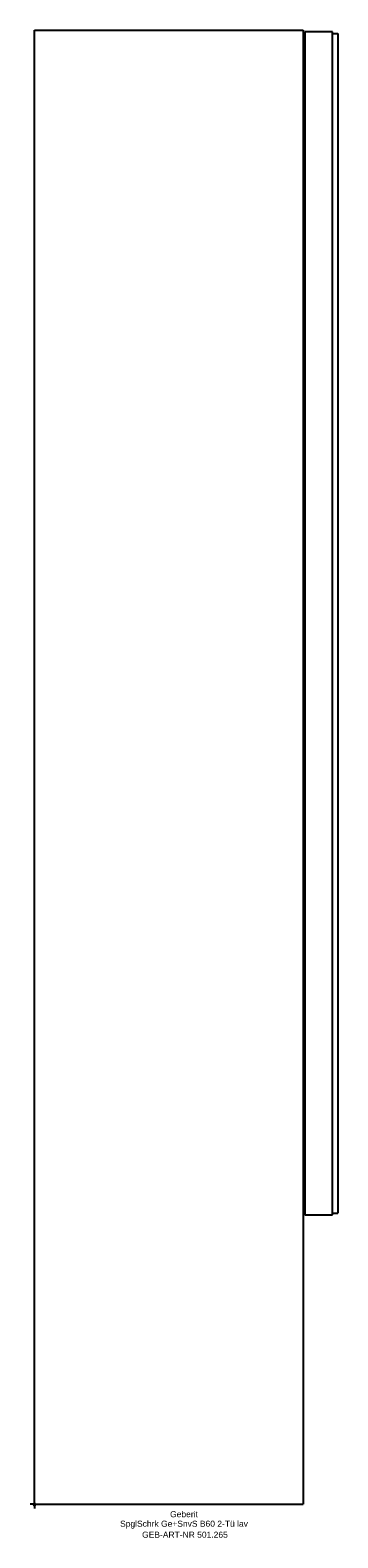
# Model space of a CAD drawing. Header units: millimetres. Extents: x -2 to 175, y -19 to 851.
import ezdxf
from ezdxf.enums import TextEntityAlignment as Align

# ---------------------------------------------------------------- set-up
doc = ezdxf.new("R2010")
doc.units = ezdxf.units.MM
doc.layers.get('0').update_dxf_attribs({"linetype": 'CONTINUOUS'})
for name, color, linetype, lineweight in [('Arbeitspunkt(DIN)', 7, 'CONTINUOUS', 25), ('GEB-ART-NR', 1, 'CONTINUOUS', 18), ('GEB-BEZUG', 2, 'CONTINUOUS', 25), ('GEB-TEXT', 5, 'CONTINUOUS', 18)]:
    doc.layers.add(name, color=color, linetype=linetype, lineweight=lineweight)
doc.layers.add('GEB-KONTUR-A', color=5, linetype='CONTINUOUS')
doc.styles.get("Standard").update_dxf_attribs({"font": 'arial.ttf'})

# ---------------------------------------------------------------- blocks, each defined once
blk = doc.blocks.new('Einfügepunkt')
at = {"layer": 'GEB-BEZUG'}
for p, q in [((-0.71, -0.71), (0.71, 0.71)), ((-0.71, 0.71), (0.71, -0.71))]:
    blk.add_line(p, q, dxfattribs=at)

msp = doc.modelspace()

# ---------------------------------------------------------------- linework, layer by layer
at = {"layer": 'Arbeitspunkt(DIN)', "ltscale": 25}
for q in [(-2.5, 0), (0, 2.5), (0, -2.5), (2.5, 0)]:
    msp.add_line((0, 0), q, dxfattribs=at)
at = {"layer": 'GEB-KONTUR-A', "ltscale": 25}
for p, q in [((0, 851), (155, 851)), ((0, 0), (0, 851)), ((155, 851), (155, 0)), ((172, 850), (156, 850)), ((156, 850), (156, 167)), ((172, 167), (172, 850)), ((172, 849), (175, 849)), ((175, 849), (175, 168)), ((156, 167), (172, 167)), ((172, 168), (175, 168)), ((0, 0), (155, 0))]:
    msp.add_line(p, q, dxfattribs=at)

# ---------------------------------------------------------------- block references
at = {"ltscale": 25}
msp.add_blockref('Einfügepunkt', (0, 0), dxfattribs=at)

# ---------------------------------------------------------------- texts
at = {"layer": 'GEB-ART-NR'}
msp.add_text('GEB-ART-NR 501.265', height=3.5, dxfattribs=at).set_placement((86.8, -19.34), align=Align.CENTER)
at = {"layer": 'GEB-TEXT'}
for s, p in [('Geberit', (86.25, -7.5)), ('SpglSchrk Ge+SnvS B60 2-Tü lav', (86.25, -13))]:
    msp.add_text(s, height=3.5, dxfattribs=at).set_placement(p, align=Align.CENTER)

doc.saveas('drawing.dxf')
